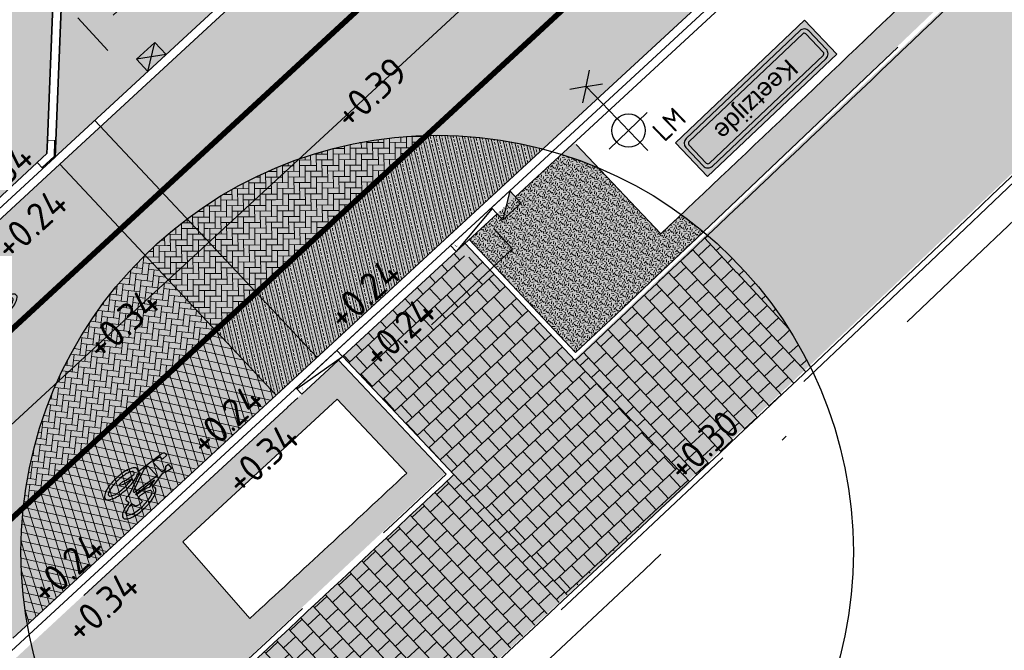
# Model space of a CAD drawing. Header units: metres. Extents: x 132493 to 134960, y 502695 to 503907.
# Tile 21 of 144: x 132711 to 132729, y 502838 to 502849. Entities that reach past the tile are written whole.
import ezdxf
from ezdxf.enums import TextEntityAlignment as Align

# ---------------------------------------------------------------- set-up
doc = ezdxf.new("R2010")
doc.units = ezdxf.units.M
for name, pattern in [('RI-HWA_KOLKAANSLUITING', [4.3, 2.5, -1.8]), ('VH-OPSLUITBAND_100X200', [16, 8, -2, 4, -2]), ('VH-TROTTOIRBAND-SO', [15, 5, -2, 2, -2, 2, -2]), ('VH-TROTTOIRBAND_130-150', [15, 5, -2, 2, -2, 2, -2]), ('VW-1-1_STREEP', [2, 1, -1]), ('XX-PROJECTGRENS', [18, 12, -3, 0, -3])]:
    doc.linetypes.add(name, pattern=pattern)
doc.layers.get('Defpoints').update_dxf_attribs({"color": 3})
for name, color, linetype, lineweight, plot in [('ARC-hoev-bss-kf-ev-zwart-nieuw', 18, 'Continuous', 18, False), ('ARC-hoev-btt-300x300x45-grijs-nieuw', 8, 'Continuous', 18, False), ('ARC-hoev-btt-300x300x80-grijs-nieuw', 40, 'Continuous', 18, False), ('ARC-hoev-fietsstrook-plateau-drempel-afalt rood', 241, 'Continuous', 18, False), ('ARC-hoev-gras zaaien', 73, 'Continuous', 35, False), ('ARC-hoev-nieuw-asfalt-streetprint', 215, 'Continuous', 35, False), ('ARC-hoev-overlagen asfalt rijbaan', 13, 'Continuous', 18, False), ('ARC-hoev-overlagen rood asfalt fiets', 10, 'Continuous', 35, False)]:
    doc.layers.add(name, color=color, linetype=linetype, lineweight=lineweight, plot=plot)
for name, color, linetype, lineweight in [('B02-WE-IE-MEUBILAIR_WEGMEUBILAIR-S', 11, 'Continuous', 25), ('N-WE-BC-WAPENING-GD', 180, 'Continuous', 25), ('N-WE-GR-GRAS-A-200', 81, 'Continuous', 18), ('N-WE-KG-GRENS_WERKGRENS-G', 5, 'XX-PROJECTGRENS', 35), ('N-WE-RI-HWA_KOLKAANSLUITING_PVC_125-G', 160, 'RI-HWA_KOLKAANSLUITING', 25), ('N-WE-RI-KOLK-S', 150, 'Continuous', 25), ('N-WE-VH-GOOT_TEGEL-G', 170, 'Continuous', 35), ('N-WE-VH-KANTOPSLUITING_ELEMENT_VERLOOPBAND-S', 40, 'Continuous', 25), ('N-WE-VH-KANTOPSLUITING_OPSLUITBAND_100X200-G', 150, 'VH-OPSLUITBAND_100X200', 35), ('N-WE-VH-KANTOPSLUITING_TROTTOIRBAND-G', 151, 'VH-TROTTOIRBAND-SO', 35), ('N-WE-VH-KANTOPSLUITING_TROTTOIRBAND_130 150-G', 210, 'VH-TROTTOIRBAND_130-150', 35), ('N-WE-VH-KANTOPSLUITING_TROTTOIRBAND_130 150_250_HOEKSTUK-S', 210, 'Continuous', 25), ('N-WE-VH-KANTOPSLUITING_VOORKANTBAND-G', 7, 'Continuous', 35), ('N-WE-VH-KANTVERHARDING-G', 2, 'Continuous', 18), ('N-WE-VH-VERHARDING_ASFALT-A', 23, 'Continuous', 18), ('N-WE-VH-VERHARDING_ASFALT_TRAPSGEWIJSFREZEN-G', 212, 'VH-TRAPSGEWIJSFREZEN', 18), ('N-WE-VH-VERHARDING_TEGEL-A-200-dik 45', 251, 'Continuous', 18), ('N-WE-VW-MARKERING_LANGS_STREEP_11_010-G', 7, 'VW-1-1_STREEP', 13), ('N-WE-VW-MARKERING_SYMBOOL-S', 7, 'Continuous', 25), ('N01-WE-VH-VERHARDING_ASFALT-A', 22, 'Continuous', 18), ('N01-WE-VH-VERHARDING_TEGEL_HALFST-A', 165, 'Continuous', 18), ('N02-WE-VH-VERHARDING_ASFALT-A', 252, 'Continuous', 18), ('N03-WE-VH-VERHARDING_ASFALT-A', 12, 'Continuous', 18), ('X-XX-AL-AANPIJLING_OPMERKING-T18', 1, 'Continuous', 18), ('X-XX-AL-DETAIL1-M', 7, 'Continuous', 18), ('X-XX-AL-DETAIL1-T25', 7, 'Continuous', 25), ('X-XX-AL-T25', 7, 'Continuous', 25)]:
    doc.layers.add(name, color=color, linetype=linetype, lineweight=lineweight)
doc.styles.add('ARIAL', font='arial.ttf')
doc.styles.add('NLCS-ISO', font='NLCS-ISO.ttf')
doc.styles.add('NLCS-ISO-M200-T18', font='NLCS-ISO.ttf', dxfattribs={"height": 0.36})
doc.styles.add('NLCS-ISO-M200-T25', font='NLCS-ISO.ttf', dxfattribs={"height": 0.5})
doc.linetypes.add('VH-TRAPSGEWIJSFREZEN', pattern='A,20,-6.25,[182,NLCS.SHX,S=20,R=0,X=0,Y=0],-6.25', length=32.5)
doc.dimstyles.new('NLCS-M200-T25-PIJL_L2_H1', dxfattribs={"dimscale": 0.2, "dimtxt": 2.5, "dimasz": 2.5, "dimexe": 2, "dimexo": 2, "dimgap": 0.7, "dimtad": 1, "dimzin": 0, "dimdsep": 46, "dimtxsty": 'NLCS-ISO-M200-T25', "dimcen": 0, "dimdle": 2, "dimclrd": 256, "dimclre": 256, "dimclrt": 256, "dimadec": 1, "dimazin": 0, "dimtfac": 1, "dimtdec": 3, "dimtofl": 0, "dimtmove": 0, "dimatfit": 3, "dimfxl": 2, "dimfxlon": 1, "dimtfillclr": 256, "dimtolj": 1, "dimtzin": 0, "dimlwd": -1, "dimlwe": -1, "dimarcsym": 0})

# ---------------------------------------------------------------- blocks, each defined once
blk = doc.blocks.new('B-SIE-WEG_LICHTMAST_1UITHOUDER-SO')
for p, q in [((0, -2.42), (0, 2.33)), ((-5.5, 0), (-6.339, 1.244)), ((-5.5, 0), (-4.661, 1.244)), ((-5.5, 0), (-6.339, -1.244)), ((-1.5, 0), (-5.5, 0)), ((-5.5, 0), (-4.661, -1.244)), ((0, 0), (-1.495, 0)), ((0, 0), (2.515, 0))]:
    blk.add_line(p, q)
blk.add_circle((0, 0), 1.5)
at = {"style": 'NLCS-ISO'}
blk.add_attdef('TYPE', text='', height=1.8, dxfattribs=at).set_placement((0, 2.33), align=Align.BOTTOM_CENTER)
blk = doc.blocks.new('N-SRI-KOLK_STRAAT_450X300-SO')
h = blk.add_hatch(color=256)
h.dxf.hatch_style = 1
h.paths.add_polyline_path([(0, 0.75), (-1.125, 1.5), (-1.125, 0)])
h.paths.add_polyline_path([(1.125, 0), (1.125, 1.5), (0, 0.75)])
for p, q in [((-1.125, 0), (1.125, 1.5)), ((1.125, 0), (-1.125, 1.5))]:
    blk.add_line(p, q)
at = {"flags": 128}
blk.add_lwpolyline([(-1.125, 0), (1.125, 0), (1.125, 1.5), (-1.125, 1.5)], close=True, dxfattribs=at)
blk = doc.blocks.new('*D391')
at = {"layer": 'Defpoints', "color": 0, "transparency": 16777216}
for p in [(132716.808, 502852.672), (132717.487, 502851.938), (132711.837, 502849.212)]:
    blk.add_point(p, dxfattribs=at)
at = {"layer": 'X-XX-AL-DETAIL1-M', "transparency": 16777216}
for p, q in [((132717.08, 502852.378), (132716.536, 502852.965)), ((132712.771, 502848.939), (132716.441, 502852.332)), ((132712.133, 502848.893), (132712.676, 502848.306))]:
    blk.add_line(p, q, dxfattribs=at)
for points in [[(132716.384, 502852.393), (132716.497, 502852.271), (132716.808, 502852.672)], [(132712.715, 502849), (132712.828, 502848.877), (132712.404, 502848.599)]]:
    blk.add_solid(points, dxfattribs=at)
at = {"layer": 'X-XX-AL-DETAIL1-M', "transparency": 16777216, "insert": (132714.341, 502850.922), "char_height": 0.5, "attachment_point": 5, "rotation": 42.7627, "style": 'NLCS-ISO-M200-T25'}
blk.add_mtext('\\A1;6.00', dxfattribs=at)
blk = doc.blocks.new('N-SRI-KOLK_TROTTOIR-SO')
blk.add_hatch(color=256).paths.add_polyline_path([(1.125, 1.5), (-1.125, 1.5), (-1.125, 0)])
blk.add_line((-1.125, 0), (1.125, 1.5))
at = {"flags": 128}
blk.add_lwpolyline([(-1.125, 0), (1.125, 0), (1.125, 1.5), (-1.125, 1.5)], close=True, dxfattribs=at)
blk = doc.blocks.new('SVH-TROTTOIRBAND HOEKSTUK_130 150X250_L300_H135UITW_VB-MM')
at = {"linetype": 'Continuous', "lineweight": 0}
blk.add_lwpolyline([(238, 150), (0, 150), (0, 0), (300, 0), (512, 212), (406, 318)], close=True, dxfattribs=at)
blk.add_lwpolyline([(0, 20), (292, 20), (498, 226)], dxfattribs=at)
blk = doc.blocks.new('n01')
at = {"true_color": 0x0000fe}
h = blk.add_hatch(color=5, dxfattribs=at)
edge = h.paths.add_edge_path(flags=16)
edge.add_line((5.595, 2.427), (-5.595, 2.427))
edge.add_arc((-5.595, 2.126), 0.301, 90.0006, 90.00697)
edge.add_arc((-5.595, 1.964), 0.463, 90.00637, 180.00637)
edge.add_arc((-5.756, 1.964), 0.301, 179.99571, 180.00652, ccw=False)
edge.add_line((-6.057, 1.964), (-6.058, 0.161))
edge.add_arc((-5.595, 0.161), 0.463, 180.00194, 270.00637)
edge.add_arc((-5.595, 0), 0.301, 270.0005, 270.00687, ccw=False)
edge.add_line((-5.595, -0.301), (5.595, -0.301))
edge.add_arc((5.595, 0), 0.301, 270.0006, 270.00697)
edge.add_arc((5.595, 0.161), 0.463, 270.00637, 360.00194)
edge.add_line((6.058, 0.161), (6.058, 1.964))
edge.add_arc((5.595, 1.964), 0.463, 0.00194, 90.00376)
h.paths.add_polyline_path([(-6.359, -0.603), (6.359, -0.603), (6.359, 2.728), (-6.359, 2.728)])
h = blk.add_hatch(color=255)
h.dxf.hatch_style = 1
h.paths.add_polyline_path([(5.595, 2.427), (-5.595, 2.427, 0.414246), (-6.057, 1.964, -0.000047), (-6.057, 1.964), (-6.058, 0.161, 0.414269), (-5.595, -0.301, -0.000028), (-5.595, -0.301), (5.595, -0.301, 0.414191), (6.058, 0.161), (6.058, 1.964, 0.414236)])
h.paths.add_polyline_path([(5.595, 2.126), (-5.595, 2.126, 0.414191), (-5.756, 1.964), (-5.756, 0.161, 0.414236), (-5.595, 0), (5.595, 0, 0.414191), (5.756, 0.161), (5.756, 1.964, 0.414236)], flags=16)
h.paths.add_polyline_path([(-5.598, 0.187), (5.598, 0.187), (5.598, 1.939), (-5.598, 1.939)], flags=8)
blk.add_hatch(color=5, dxfattribs=at).paths.add_polyline_path([(-5.595, 2.126, 0.414246), (-5.756, 1.964, -0.000047), (-5.756, 1.964), (-5.756, 0.161, 0.414269), (-5.595, 0, -0.000028), (-5.595, 0), (5.595, 0, 0.414246), (5.756, 0.161, -0.000047), (5.756, 0.161), (5.756, 1.964, 0.414269), (5.595, 2.126, -0.000028), (5.595, 2.126)])
at = {"color": 5, "true_color": 0x0000fe, "flags": 128}
blk.add_lwpolyline([(-6.359, -0.603), (6.359, -0.603), (6.359, 2.728), (-6.359, 2.728)], close=True, dxfattribs=at)
at = {"color": 5, "true_color": 0x0000fe}
for points in [[(5.595, 2.427), (-5.595, 2.427, 0.000028), (-5.595, 2.427, 0.414214), (-6.057, 1.964, -0.000047), (-6.057, 1.964), (-6.058, 0.161, 0.414236), (-5.595, -0.301, -0.000028), (-5.595, -0.301), (5.595, -0.301, 0.000028), (5.595, -0.301, 0.414191), (6.058, 0.161), (6.058, 1.964, 0.414223)], [(5.595, 2.126), (-5.595, 2.126, 0.414214), (-5.756, 1.964), (-5.756, 0.161, 0.414214), (-5.595, 0), (5.595, 0, 0.414214), (5.756, 0.161), (5.756, 1.964, 0.414214)]]:
    blk.add_lwpolyline(points, format="xyb", close=True, dxfattribs=at)
at = {"layer": 'X-XX-AL-T25', "insert": (-3.629, 1.78), "char_height": 1.2875, "attachment_point": 1, "rotation": 0.00045, "style": 'ARIAL'}
blk.add_mtext_dynamic_manual_height_columns('Keetzijde', width=19.63658, gutter_width=6.437, heights=[0], dxfattribs=at)
blk = doc.blocks.new('SVH-KANTOPSLUITING_VERLOOP_120X250_130 150X250_LINKS')
for p, q in [((0, -0.15), (0, 0)), ((1, 0), (0, 0)), ((1, -0.15), (1, 0)), ((1, -0.02), (0, -0.15)), ((1, -0.15), (0, -0.15))]:
    blk.add_line(p, q)
at = {"layer": 'X-XX-AL-AANPIJLING_OPMERKING-T18', "insert": (0.052, -0.041), "char_height": 0.0516, "attachment_point": 1, "style": 'NLCS-ISO-M200-T18'}
blk.add_mtext_dynamic_manual_height_columns('L', width=0.0689, gutter_width=0.258, heights=[0], dxfattribs=at)
blk = doc.blocks.new('SVH-KANTOPSLUITING_VERLOOP_100X200_180 200X250_RECHTS')
for p, q in [((-1, 0), (0, 0)), ((-1, -0.15), (-1, 0)), ((0, -0.15), (0, 0)), ((-1, -0.02), (0, -0.15)), ((-1, -0.15), (0, -0.15))]:
    blk.add_line(p, q)
at = {"layer": 'X-XX-AL-AANPIJLING_OPMERKING-T18', "insert": (-0.939, -0.058), "char_height": 0.0516, "attachment_point": 1, "style": 'NLCS-ISO-M200-T18'}
blk.add_mtext_dynamic_manual_height_columns('r', width=0.0689, gutter_width=0.258, heights=[0], dxfattribs=at)
blk = doc.blocks.new('N-SVW-MARKERING_SYMBOOL_FIETS_1.35')
h = blk.add_hatch(color=256)
h.paths.add_polyline_path([(-0.045, 1.35), (-0.07, 1.35), (-0.07, 1.35), (-0.095, 1.35, 0.236068), (-0.119, 1.325), (-0.132, 1.288), (-0.183, 0.766, 0.006813), (-0.189, 0.773, 0.22312), (-0.231, 0.793, 0.22312), (-0.273, 0.773, 0.090648), (-0.327, 0.677, 0.047451), (-0.356, 0.559, 0.035374), (-0.367, 0.396, 0.035374), (-0.356, 0.234, 0.047451), (-0.327, 0.116, 0.090648), (-0.273, 0.02, 0.22312), (-0.231, 0, 0.22312), (-0.189, 0.02, 0.090648), (-0.134, 0.116, 0.047451), (-0.106, 0.234, 0.035374), (-0.095, 0.396, 0.035374), (-0.106, 0.559, 0.047451), (-0.134, 0.677, 0.038864), (-0.153, 0.72), (-0.148, 0.783), (0.017, 0.355), (0.017, 0.297, 0.544665), (0.054, 0.26), (0.11, 0.272, 0.008345), (0.115, 0.234, 0.047451), (0.144, 0.116, 0.090648), (0.198, 0.02, 0.22312), (0.24, 0, 0.22312), (0.282, 0.02, 0.090648), (0.336, 0.116, 0.047451), (0.365, 0.234, 0.035374), (0.376, 0.396, 0.035374), (0.365, 0.559, 0.047451), (0.336, 0.677, 0.090648), (0.282, 0.773, 0.22312), (0.24, 0.793, 0.22312), (0.198, 0.773, 0.006813), (0.192, 0.766), (0.141, 1.04), (0.153, 1.139), (0.166, 1.127), (0.19, 1.239, 0.548946), (0.178, 1.251), (0.091, 1.251), (0.091, 1.201), (0.123, 1.17), (0.116, 1.078), (-0.122, 1.078), (-0.11, 1.214, -0.281777), (-0.07, 1.239), (-0.045, 1.239)])
h.paths.add_polyline_path([(0.104, 0.966), (0.042, 0.458), (0.017, 0.458), (-0.14, 0.868), (-0.132, 0.966)], flags=16)
h.paths.add_polyline_path([(0.128, 0.879), (0.161, 0.717, 0.035986), (0.144, 0.677, 0.047451), (0.115, 0.559, 0.021905), (0.105, 0.458), (0.079, 0.458)], flags=16)
h.paths.add_polyline_path([(-0.205, 0.692, -0.01664), (-0.196, 0.677), (-0.218, 0.508), (-0.243, 0.446), (-0.243, 0.372, 0.720759), (-0.231, 0.359, 0.162278), (-0.218, 0.372), (-0.194, 0.421), (-0.169, 0.545), (-0.164, 0.596, -0.030907), (-0.151, 0.524, -0.028874), (-0.144, 0.396, -0.028874), (-0.151, 0.269, -0.039407), (-0.169, 0.177, -0.080527), (-0.205, 0.1, -0.24906), (-0.231, 0.087, -0.24906), (-0.256, 0.1, -0.080527), (-0.292, 0.177, -0.039407), (-0.31, 0.269, -0.028874), (-0.317, 0.396, -0.028874), (-0.31, 0.524, -0.039407), (-0.292, 0.615, -0.080527), (-0.256, 0.692, -0.24906), (-0.231, 0.706, -0.24906)], flags=16)
h.paths.add_polyline_path([(0.24, 0.706, -0.24906), (0.265, 0.692, -0.080527), (0.301, 0.615, -0.039407), (0.319, 0.524, -0.028874), (0.327, 0.396, -0.028874), (0.319, 0.269, -0.039407), (0.301, 0.177, -0.080527), (0.265, 0.1, -0.24906), (0.24, 0.087, -0.24906), (0.214, 0.1, -0.080527), (0.179, 0.177, -0.039407), (0.161, 0.269, -0.003097), (0.159, 0.283), (0.24, 0.31), (0.265, 0.359), (0.265, 0.433, 0.414214), (0.24, 0.458), (0.155, 0.458, -0.014843), (0.161, 0.524, -0.039407), (0.179, 0.615, -0.080527), (0.214, 0.692, -0.24906)], flags=16)
at = {"flags": 128}
for points in [[(-0.183, 0.766), (-0.132, 1.288), (-0.119, 1.325, -0.414214), (-0.07, 1.35), (-0.045, 1.35), (-0.045, 1.239), (-0.07, 1.239, 0.281777), (-0.11, 1.214), (-0.122, 1.078), (0.116, 1.078), (0.123, 1.17), (0.091, 1.201), (0.091, 1.251), (0.178, 1.251, -0.548946), (0.19, 1.239), (0.166, 1.127), (0.153, 1.139), (0.141, 1.04), (0.192, 0.766)], [(-0.189, 0.773, 0.22312), (-0.231, 0.793, 0.22312), (-0.273, 0.773, 0.090648), (-0.327, 0.677, 0.047451), (-0.356, 0.559, 0.035374), (-0.367, 0.396, 0.035374), (-0.356, 0.234, 0.047451), (-0.327, 0.116, 0.090648), (-0.273, 0.02, 0.22312), (-0.231, 0, 0.22312), (-0.189, 0.02, 0.090648), (-0.134, 0.116, 0.047451), (-0.106, 0.234, 0.035374), (-0.095, 0.396, 0.035374), (-0.106, 0.559, 0.047451), (-0.134, 0.677, 0.038864), (-0.153, 0.72), (-0.148, 0.783), (0.017, 0.355), (0.017, 0.297, 0.544665), (0.054, 0.26), (0.11, 0.272, 0.008345), (0.115, 0.234, 0.047451), (0.144, 0.116, 0.090648), (0.198, 0.02, 0.22312), (0.24, 0, 0.22312), (0.282, 0.02, 0.090648), (0.336, 0.116, 0.047451), (0.365, 0.234, 0.035374), (0.376, 0.396, 0.035374), (0.365, 0.559, 0.047451), (0.336, 0.677, 0.090648), (0.282, 0.773, 0.22312), (0.24, 0.793, 0.22312), (0.198, 0.773)]]:
    blk.add_lwpolyline(points, format="xyb", dxfattribs=at)
blk.add_lwpolyline([(-0.14, 0.868), (0.017, 0.458), (0.042, 0.458), (0.104, 0.966), (-0.132, 0.966)], close=True, dxfattribs=at)
for points in [[(0.161, 0.717, 0.035986), (0.144, 0.677, 0.047451), (0.115, 0.559, 0.021905), (0.105, 0.458), (0.079, 0.458), (0.128, 0.879)], [(-0.164, 0.596), (-0.169, 0.545), (-0.194, 0.421), (-0.218, 0.372, -0.162278), (-0.231, 0.359, -0.720759), (-0.243, 0.372), (-0.243, 0.446), (-0.218, 0.508), (-0.196, 0.677, 0.01664), (-0.205, 0.692, 0.24906), (-0.231, 0.706, 0.24906), (-0.256, 0.692, 0.080527), (-0.292, 0.615, 0.039407), (-0.31, 0.524, 0.028874), (-0.317, 0.396, 0.028874), (-0.31, 0.269, 0.039407), (-0.292, 0.177, 0.080527), (-0.256, 0.1, 0.24906), (-0.231, 0.087, 0.24906), (-0.205, 0.1, 0.080527), (-0.169, 0.177, 0.039407), (-0.151, 0.269, 0.028874), (-0.144, 0.396, 0.028874), (-0.151, 0.524, 0.030907)], [(0.327, 0.396, 0.028874), (0.319, 0.524, 0.039407), (0.301, 0.615, 0.080527), (0.265, 0.692, 0.24906), (0.24, 0.706, 0.24906), (0.214, 0.692, 0.080527), (0.179, 0.615, 0.039407), (0.161, 0.524, 0.014843), (0.155, 0.458), (0.24, 0.458, -0.414214), (0.265, 0.433), (0.265, 0.359), (0.24, 0.31), (0.159, 0.283, 0.003097), (0.161, 0.269, 0.039407), (0.179, 0.177, 0.080527), (0.214, 0.1, 0.24906), (0.24, 0.087, 0.24906), (0.265, 0.1, 0.080527), (0.301, 0.177, 0.039407), (0.319, 0.269, 0.028874)]]:
    blk.add_lwpolyline(points, format="xyb", close=True, dxfattribs=at)
for centre, start, end in [((-0.425, 0.577), 38.1274, 39.6888), ((0.434, 0.577), 140.3112, 141.8726)]:
    blk.add_arc(centre, 0.307, start, end)

msp = doc.modelspace()

# ---------------------------------------------------------------- hatches: boundary and pattern name
at = {"layer": 'ARC-hoev-bss-kf-ev-zwart-nieuw', "transparency": 33554636}
h = msp.add_hatch(color=256, dxfattribs=at)
h.dxf.hatch_style = 1
edge = h.paths.add_edge_path()
edge.add_line((132711.837, 502849.212), (132725.064, 502861.419))
edge.add_arc((132679.104, 502910.17), 67, 313.31245, 324.29859)
edge.add_line((132733.513, 502871.072), (132740.532, 502882.423))
edge.add_line((132740.532, 502882.423), (132757.733, 502911.52))
edge.add_line((132757.733, 502911.52), (132760.472, 502912.224))
edge.add_line((132760.472, 502912.224), (132744.189, 502884.677))
edge.add_line((132744.189, 502884.677), (132736.07, 502871.235))
edge.add_arc((132676.005, 502912.819), 73.055, 313.65602, 325.3045, ccw=False)
edge.add_line((132726.436, 502859.964), (132711.723, 502846.385))
edge.add_line((132711.723, 502846.385), (132711.837, 502849.212))
at = {"layer": 'ARC-hoev-btt-300x300x45-grijs-nieuw', "transparency": 33554687}
h = msp.add_hatch(color=256, dxfattribs=at)
h.dxf.hatch_style = 1
edge = h.paths.add_edge_path()
edge.add_line((132704.902, 502842.747), (132706.124, 502841.424))
edge.add_line((132706.124, 502841.424), (132706.492, 502841.762))
edge.add_line((132706.492, 502841.762), (132711.576, 502846.454))
edge.add_line((132711.576, 502846.454), (132711.69, 502849.28))
edge.add_line((132711.69, 502849.28), (132724.432, 502861.035))
edge.add_arc((132679.104, 502910.17), 66.85, 312.69166, 329.41124)
edge.add_line((132736.651, 502876.152), (132759.056, 502914.053))
edge.add_line((132759.056, 502914.053), (132758.274, 502914.499))
edge.add_line((132758.274, 502914.499), (132735.877, 502876.61))
edge.add_arc((132679.104, 502910.17), 65.95, 312.69166, 329.41124, ccw=False)
edge.add_line((132723.822, 502861.696), (132709.87, 502848.825))
edge.add_line((132709.87, 502848.825), (132709.807, 502847.271))
edge.add_line((132709.807, 502847.271), (132704.902, 502842.747))
h = msp.add_hatch(color=256, dxfattribs=at)
h.dxf.hatch_style = 1
h.paths.add_polyline_path([(132721.077, 502842.746), (132732.832, 502853.904), (132734.459, 502851.306), (132723.115, 502840.544)])
h = msp.add_hatch(color=256, dxfattribs=at)
h.dxf.hatch_style = 1
h.paths.add_polyline_path([(132712.409, 502834.622), (132718.909, 502840.673), (132720.951, 502838.507), (132714.449, 502832.421)])
at = {"layer": 'ARC-hoev-btt-300x300x80-grijs-nieuw', "transparency": 33554585}
h = msp.add_hatch(color=256, dxfattribs=at)
h.dxf.hatch_style = 1
h.paths.add_polyline_path([(132719.11, 502844.833), (132723.159, 502840.517), (132720.951, 502838.507), (132716.905, 502842.799)])
at = {"layer": 'ARC-hoev-fietsstrook-plateau-drempel-afalt rood', "transparency": 33554661}
h = msp.add_hatch(color=256, dxfattribs=at)
h.dxf.hatch_style = 1
h.paths.add_polyline_path([(132707.098, 502841.915), (132708.183, 502840.739), (132712.901, 502845.091), (132711.806, 502846.258)])
h = msp.add_hatch(color=256, dxfattribs=at)
h.dxf.hatch_style = 1
h.paths.add_polyline_path([(132709.879, 502838.902), (132710.964, 502837.726), (132715.708, 502842.103), (132714.613, 502843.269)])
at = {"layer": 'ARC-hoev-gras zaaien', "transparency": 33554623}
h = msp.add_hatch(color=256, dxfattribs=at)
h.dxf.hatch_style = 1
h.paths.add_polyline_path([(132721.099, 502842.869), (132723.405, 502845.043), (132732.705, 502853.92), (132732.434, 502854.353), (132723.005, 502845.353), (132722.636, 502845.005), (132721.506, 502846.195), (132721.077, 502846.648), (132719.184, 502844.901)])
h = msp.add_hatch(color=256, dxfattribs=at)
h.dxf.hatch_style = 1
edge = h.paths.add_edge_path()
edge.add_line((132715.233, 502838.083), (132714.025, 502839.462))
edge.add_line((132714.025, 502839.462), (132716.808, 502842.029))
edge.add_line((132716.808, 502842.029), (132718.06, 502840.698))
edge.add_arc((132408.126, 503172.859), 454.301, 312.53178, 313.0175, ccw=False)
h.paths.add_polyline_path([(132712.415, 502834.763), (132718.752, 502840.694), (132716.832, 502842.731), (132716.464, 502842.394), (132713.688, 502839.847), (132710.469, 502836.861)])
at = {"layer": 'ARC-hoev-nieuw-asfalt-streetprint', "transparency": 33554534}
h = msp.add_hatch(color=256, dxfattribs=at)
h.dxf.hatch_style = 1
h.paths.add_polyline_path([(132708.183, 502840.739), (132709.879, 502838.902), (132714.613, 502843.269), (132712.901, 502845.091)])
at = {"layer": 'ARC-hoev-overlagen asfalt rijbaan', "transparency": 33554636}
h = msp.add_hatch(color=256, dxfattribs=at)
h.dxf.hatch_style = 1
edge = h.paths.add_edge_path()
edge.add_line((132712.901, 502845.091), (132729.033, 502859.973))
edge.add_arc((132681.305, 502908.221), 67.867, 314.68952, 329.93145)
edge.add_line((132740.038, 502874.218), (132763.366, 502913.572))
edge.add_line((132763.366, 502913.572), (132765.342, 502916.835))
edge.add_line((132765.342, 502916.835), (132767.35, 502915.342))
edge.add_line((132767.35, 502915.342), (132765.477, 502912.339))
edge.add_line((132765.477, 502912.339), (132742.196, 502872.955))
edge.add_arc((132683.641, 502906.415), 67.441, 314.32042, 330.25542, ccw=False)
edge.add_line((132730.76, 502858.165), (132714.602, 502843.259))
edge.add_line((132714.602, 502843.259), (132712.901, 502845.091))
at = {"layer": 'ARC-hoev-overlagen rood asfalt fiets', "transparency": 33554534}
h = msp.add_hatch(color=256, dxfattribs=at)
h.dxf.hatch_style = 1
edge = h.paths.add_edge_path()
edge.add_line((132711.806, 502846.258), (132725.991, 502859.344))
edge.add_line((132725.991, 502859.344), (132728.475, 502861.753))
edge.add_arc((132679.104, 502910.17), 69.15, 315.55899, 329.41124)
edge.add_line((132738.631, 502874.982), (132746.083, 502887.588))
edge.add_line((132746.083, 502887.588), (132761.356, 502913.424))
edge.add_line((132761.356, 502913.424), (132762.4, 502915.191))
edge.add_line((132762.4, 502915.191), (132764.057, 502917.79))
edge.add_line((132764.057, 502917.79), (132765.342, 502916.835))
edge.add_line((132765.342, 502916.835), (132763.119, 502913.253))
edge.add_line((132763.119, 502913.253), (132747.469, 502886.789))
edge.add_line((132747.469, 502886.789), (132740.038, 502874.218))
edge.add_arc((132681.305, 502908.221), 67.867, 314.68952, 329.93145, ccw=False)
edge.add_line((132729.033, 502859.973), (132712.875, 502845.067))
edge.add_line((132712.875, 502845.067), (132711.806, 502846.258))
h = msp.add_hatch(color=256, dxfattribs=at)
h.dxf.hatch_style = 1
edge = h.paths.add_edge_path()
edge.add_line((132714.613, 502843.269), (132730.76, 502858.165))
edge.add_arc((132681.305, 502908.221), 70.367, 314.65371, 322.04744)
edge.add_line((132736.79, 502864.945), (132737.229, 502864.646))
edge.add_line((132737.229, 502864.646), (132737.68, 502865.306))
edge.add_line((132737.68, 502865.306), (132737.279, 502865.58))
edge.add_arc((132668.248, 502917.321), 86.27, 323.14729, 331.05878)
edge.add_line((132743.744, 502875.574), (132755.287, 502895.1))
edge.add_line((132755.287, 502895.1), (132758.937, 502901.275))
edge.add_line((132758.937, 502901.275), (132765.407, 502912.22))
edge.add_arc((132803.429, 502890.719), 43.68, 145.6872, 150.5113, ccw=False)
edge.add_line((132767.35, 502915.342), (132768.635, 502914.386))
edge.add_arc((132808.823, 502887.363), 48.429, 146.082, 150.2331)
edge.add_line((132766.784, 502911.406), (132760.002, 502899.932))
edge.add_line((132760.002, 502899.932), (132744.859, 502874.266))
edge.add_arc((132670.566, 502916.38), 85.399, 321.81154, 330.4527, ccw=False)
edge.add_arc((132679.104, 502910.17), 74.85, 315.95101, 321.50685, ccw=False)
edge.add_line((132732.902, 502858.129), (132729.856, 502855.154))
edge.add_line((132729.856, 502855.154), (132715.708, 502842.102))
edge.add_line((132715.708, 502842.102), (132714.613, 502843.269))
at = {"layer": 'N-WE-GR-GRAS-A-200', "transparency": 33554559}
h = msp.add_hatch(dxfattribs=at)
h.set_pattern_fill('AGR-GRAS_02', color=256, scale=0.02, angle=41.1881, pattern_type=2)
h.set_pattern_definition([(19.88062736, (198218.91919, -11122.19797), (0.12006831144, 0.25609295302), [0.05, -0.15]), (19.88062736, (198218.98183, -11122.04771), (0.12006831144, 0.25609295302), [0.05, -0.15]), (109.88062736, (198218.9142, -11122.12534), (-0.25609295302, 0.12006831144), [0.05, -0.15]), (109.88062736, (198218.96562, -11122.0323), (-0.25609295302, 0.12006831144), [0.05, -0.15]), (64.88062736, (198218.9092, -11122.05271), (-0.068012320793, 0.188080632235), [0.05, -0.2328427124]), (154.88062736, (198219.02263, -11122.16056), (-0.188080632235, -0.068012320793), [0.05, -0.2328427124]), (46.44567856, (198218.945805, -11122.12454), (0.188080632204, 0.068012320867), [0.05, -0.3972135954]), (46.44567856, (198218.996435, -11121.99989), (0.188080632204, 0.068012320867), [0.05, -0.3972135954]), (83.31557618, (198219.050845, -11122.15036), (-0.068012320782, 0.188080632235), [0.05, -0.3972135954]), (83.31557618, (198218.9356, -11122.09633), (-0.068012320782, 0.188080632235), [0.05, -0.3972135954]), (83.31557618, (198219.01843, -11122.11954), (-0.068012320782, 0.188080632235), [0.05, -0.3972135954]), (136.44567856, (198218.88178, -11122.09452), (-0.068012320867, 0.188080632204), [0.05, -0.3972135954]), (173.31557618, (198218.9466, -11122.15615), (-0.188080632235, -0.068012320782), [0.05, -0.3972135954])])
edge = h.paths.add_edge_path()
edge.add_line((132721.099, 502842.869), (132723.405, 502845.043))
edge.add_arc((132718.607, 502839.279), 7.5, 50.2286, 54.0941)
edge.add_line((132723.005, 502845.353), (132722.636, 502845.005))
edge.add_line((132722.636, 502845.005), (132721.506, 502846.195))
edge.add_arc((132718.074, 502837.82), 9.052, 67.7156, 72.1545)
edge.add_line((132720.848, 502846.436), (132719.184, 502844.901))
edge.add_line((132719.184, 502844.901), (132721.099, 502842.869))
h = msp.add_hatch(dxfattribs=at)
h.set_pattern_fill('AGR-GRAS_02', color=256, scale=0.02, angle=41.1881, pattern_type=2)
h.set_pattern_definition([(19.88062736, (198210.72677, -11128.2725), (0.12006831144, 0.25609295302), [0.05, -0.15]), (19.88062736, (198210.7894, -11128.12224), (0.12006831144, 0.25609295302), [0.05, -0.15]), (109.88062736, (198210.72177, -11128.19987), (-0.25609295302, 0.12006831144), [0.05, -0.15]), (109.88062736, (198210.7732, -11128.10683), (-0.25609295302, 0.12006831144), [0.05, -0.15]), (64.88062736, (198210.71677, -11128.12724), (-0.068012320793, 0.188080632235), [0.05, -0.2328427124]), (154.88062736, (198210.83021, -11128.23509), (-0.188080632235, -0.068012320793), [0.05, -0.2328427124]), (46.44567856, (198210.75338, -11128.19907), (0.188080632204, 0.068012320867), [0.05, -0.3972135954]), (46.44567856, (198210.80401, -11128.07442), (0.188080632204, 0.068012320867), [0.05, -0.3972135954]), (83.31557618, (198210.85842, -11128.22489), (-0.068012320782, 0.188080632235), [0.05, -0.3972135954]), (83.31557618, (198210.74318, -11128.17086), (-0.068012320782, 0.188080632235), [0.05, -0.3972135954]), (83.31557618, (198210.82601, -11128.19407), (-0.068012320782, 0.188080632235), [0.05, -0.3972135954]), (136.44567856, (198210.68936, -11128.16905), (-0.068012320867, 0.188080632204), [0.05, -0.3972135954]), (173.31557618, (198210.75418, -11128.23068), (-0.188080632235, -0.068012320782), [0.05, -0.3972135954])])
edge = h.paths.add_edge_path()
edge.add_line((132715.233, 502838.083), (132714.025, 502839.462))
edge.add_line((132714.025, 502839.462), (132716.808, 502842.029))
edge.add_line((132716.808, 502842.029), (132718.06, 502840.698))
edge.add_arc((132408.126, 503172.859), 454.301, 312.53178, 313.0175, ccw=False)
edge = h.paths.add_edge_path()
edge.add_line((132712.536, 502834.875), (132718.752, 502840.694))
edge.add_line((132718.752, 502840.694), (132716.832, 502842.731))
edge.add_line((132716.832, 502842.731), (132716.464, 502842.394))
edge.add_line((132716.464, 502842.394), (132713.706, 502839.827))
edge.add_line((132713.706, 502839.827), (132711.292, 502837.621))
edge.add_arc((132718.607, 502839.279), 7.5, 192.7693, 215.9556)
at = {"layer": 'N-WE-VH-VERHARDING_ASFALT-A', "transparency": 33554559}
h = msp.add_hatch(dxfattribs=at)
h.set_pattern_fill('AVH-ASFALT_LAAG1-D', color=11, scale=5, angle=27, pattern_type=2)
h.set_pattern_definition([(107.427879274, (6.61694, 6.10416), (-0.143114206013, -0.0449257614), []), (167.427879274, (6.61694, 6.10416), (-0.03265025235, -0.14640341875), [])])
edge = h.paths.add_edge_path()
edge.add_line((132711.149, 502840.074), (132714.613, 502843.269))
edge.add_line((132714.613, 502843.269), (132715.708, 502842.103))
edge.add_line((132715.708, 502842.103), (132711.223, 502837.965))
edge.add_line((132711.223, 502837.965), (132711.181, 502838.228))
edge.add_arc((132718.607, 502839.279), 7.5, 173.9138, 188.0493, ccw=False)
at = {"layer": 'N-WE-VH-VERHARDING_TEGEL-A-200-dik 45', "transparency": 33554559}
h = msp.add_hatch(dxfattribs=at)
h.set_pattern_fill('AVH-TEGEL_300X300_HALFST-SO', color=256, angle=22.3786, pattern_type=2)
h.set_pattern_definition([(42.8064, (132722.99187, 502844.51529), (0.1181675, 0.313905), [0.3, -0.3]), (132.8064, (132722.99187, 502844.5153), (-0.220096, -0.203857), [])])
edge = h.paths.add_edge_path()
edge.add_line((132721.095, 502842.727), (132723.477, 502844.983))
edge.add_arc((132718.607, 502839.279), 7.5, 26.2766, 49.5107, ccw=False)
edge.add_line((132725.332, 502842.599), (132723.153, 502840.544))
edge.add_line((132723.153, 502840.544), (132721.095, 502842.727))
h = msp.add_hatch(dxfattribs=at)
h.set_pattern_fill('AVH-TEGEL_300X300_HALFST-SO', color=256, angle=22.3786, pattern_type=2)
h.set_pattern_definition([(42.80645, (132757.73302, 502911.5205), (0.11816745, 0.31390517), [0.3, -0.3]), (132.80645, (132757.73302, 502911.5205), (-0.220096, -0.2038572), [])])
edge = h.paths.add_edge_path()
edge.add_line((132712.595, 502834.794), (132718.909, 502840.673))
edge.add_line((132718.909, 502840.673), (132720.951, 502838.507))
edge.add_line((132720.951, 502838.507), (132714.846, 502832.789))
edge.add_arc((132718.607, 502839.279), 7.5, 216.7244, 239.9075, ccw=False)
at = {"layer": 'N01-WE-VH-VERHARDING_ASFALT-A', "transparency": 33554559}
h = msp.add_hatch(dxfattribs=at)
h.set_pattern_fill('AVH-ASFALT_LAAG2-D', color=256, angle=38, pattern_type=2)
h.set_pattern_definition([(103.427879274, (0, 0), (-0.097266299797, -0.023222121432), []), (103.427879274, (0.03141, 0.05112), (-0.097266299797, -0.023222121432), [0.05, -0.025])])
edge = h.paths.add_edge_path()
edge.add_line((132714.613, 502843.269), (132718.414, 502846.776))
edge.add_arc((132718.607, 502839.279), 7.5, 75.2955, 91.4695, ccw=False)
edge.add_line((132720.511, 502846.533), (132715.708, 502842.103))
edge.add_line((132715.708, 502842.103), (132714.613, 502843.269))
at = {"layer": 'N01-WE-VH-VERHARDING_TEGEL_HALFST-A', "transparency": 33554636}
h = msp.add_hatch(dxfattribs=at)
h.set_pattern_fill('AVH-TEGEL_300X300_HALFST', color=256, angle=132.6917, pattern_type=2)
h.set_pattern_definition([(132.69166421, (0, 0), (-0.31366781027, 0.11879606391), [0.3, -0.3]), (222.69166421, (0, 0), (0.20341582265, -0.22050397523), [])])
h.paths.add_polyline_path([(132718.932, 502844.668), (132719.431, 502844.493), (132723.134, 502840.565), (132720.951, 502838.507), (132716.905, 502842.799)])
at = {"layer": 'N02-WE-VH-VERHARDING_ASFALT-A', "transparency": 33554559}
h = msp.add_hatch(dxfattribs=at)
h.set_pattern_fill('AVH-BSS_KEIFORMAAT_ELLEBOOG-SO', color=2, angle=63, pattern_type=2)
h.set_pattern_definition([(83.427879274, (6.60608, 6.09413), (-0.092292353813, 0.116327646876), [0.315, -0.105]), (353.427879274, (6.39746, 6.11817), (-0.092292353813, 0.116327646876), [0.315, -0.105])])
edge = h.paths.add_edge_path()
edge.add_line((132713.343, 502844.621), (132714.613, 502843.269))
edge.add_line((132714.613, 502843.269), (132711.149, 502840.074))
edge.add_arc((132718.607, 502839.279), 7.5, 134.5741, 173.9138, ccw=False)
at = {"layer": 'N03-WE-VH-VERHARDING_ASFALT-A', "transparency": 33554546}
h = msp.add_hatch(dxfattribs=at)
h.set_pattern_fill('AR-HBONE', color=256, scale=0.001, angle=25)
h.set_pattern_definition([(90.427879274, (0, 0), (-0.102355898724, 0.100838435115), [0.3048, -0.1016]), (180.427879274, (-0.00076, 0.1016), (-0.102355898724, 0.100838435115), [0.3048, -0.1016])])
edge = h.paths.add_edge_path()
edge.add_arc((132718.607, 502839.279), 7.5, 91.4695, 134.5741, ccw=False)
edge.add_line((132718.414, 502846.776), (132714.602, 502843.259))
edge.add_line((132714.602, 502843.259), (132713.343, 502844.621))

# ---------------------------------------------------------------- linework, layer by layer
at = {"layer": 'Defpoints', "flags": 128}
msp.add_lwpolyline([(132709.031, 502839.82), (132729.896, 502859.069, 0.066663), (132741.117, 502873.587), (132751.913, 502891.85), (132763.809, 502911.974), (132764.853, 502913.74, -0.199942), (132791.333, 502933.547), (132818.691, 502940.462)], format="xyb", dxfattribs=at)
at = {"layer": 'Defpoints'}
msp.add_circle((132718.607, 502839.279), 7.5, dxfattribs=at)
at = {"layer": 'N-WE-KG-GRENS_WERKGRENS-G', "flags": 128}
msp.add_lwpolyline([(132713.857, 502831.058, 0.00557), (132736.336, 502852.282, 0.025284), (132742.356, 502859.092, 0.023781), (132764.837, 502894.878), (132764.332, 502900.772), (132769.103, 502908.844), (132770.147, 502910.61, -0.199942), (132792.84, 502927.585), (132821.657, 502934.868), (132821.877, 502934.924, -0.382663), (132824.715, 502933.435), (132826.44, 502928.746), (132836.013, 502932.379), (132835.142, 502934.641, -0.419067), (132837.192, 502939.034), (132839.946, 502940.011), (132859.009, 502946.768), (132896.431, 502960.688), (132897.868, 502961.222, -0.414546), (132902.242, 502959.217), (132903.172, 502956.771), (132912.937, 502960.243), (132911.784, 502963.396, -0.415091), (132913.474, 502967.061), (132914.777, 502967.54), (132938.361, 502976.202), (132937.622, 502978.218), (133021.387, 503008.032), (133021.665, 503007.256), (133025.633, 503008.609), (133041.138, 503014.117, -0.110369), (133061.92, 503016.654), (133077.967, 503015.071), (133083.249, 503014.549, -0.006082), (133083.443, 503014.528, -0.257939), (133089.707, 503009.984), (133098.64, 503013.13, -0.265135), (133100.736, 503020.774), (133115.827, 503035.848, -0.110259), (133133.49, 503047.049), (133134.688, 503047.481), (133135.587, 503044.984), (133140.996, 503046.855), (133153.435, 503051.279), (133217.674, 503075.269), (133227.629, 503079.105), (133231.439, 503077.362), (133233.221, 503081.259), (133256.641, 503090.282), (133275.248, 503097.913), (133286.864, 503102.664), (133286.996, 503102.612), (133301.214, 503108.414), (133308.671, 503105.028), (133316.063, 503108.086), (133318.711, 503114.684), (133331.434, 503120.137), (133350.488, 503128.304), (133350.949, 503129.266, -0.00058), (133353.896, 503130.476, -0.007004), (133389.707, 503144.549), (133398.182, 503145.874), (133401.032, 503146.319), (133400.801, 503151.158, -0.052266), (133447.234, 503162.671), (133447.971, 503161.966), (133449.109, 503158.534), (133471.022, 503165.294, 0.090258), (133473.917, 503167.219, 0.004535), (133476.486, 503167.875), (133478.757, 503166.46, 0.014753), (133490.571, 503170.447)], format="xyb", dxfattribs=at)
at = {"layer": 'N-WE-RI-HWA_KOLKAANSLUITING_PVC_125-G', "flags": 128}
msp.add_lwpolyline([(132719.623, 502845.102), (132719.962, 502844.735), (132718.495, 502843.36), (132718.175, 502843.712)], dxfattribs=at)
at = {"layer": 'N-WE-VH-GOOT_TEGEL-G', "flags": 128}
for points in [[(132707.098, 502841.915), (132711.806, 502846.258), (132725.991, 502859.344, 0.073083), (132738.631, 502874.982), (132761.356, 502913.424), (132762.4, 502915.19, -0.016818), (132764.057, 502917.79)], [(132715.709, 502842.104), (132729.856, 502855.154, 0.073083), (132743.538, 502872.081), (132754.367, 502890.399), (132766.263, 502910.523), (132767.306, 502912.289, -0.015462), (132768.635, 502914.386, -0.015462)]]:
    msp.add_lwpolyline(points, format="xyb", dxfattribs=at)
msp.add_lwpolyline([(132715.708, 502842.103), (132710.964, 502837.726)], dxfattribs=at)
at = {"layer": 'N-WE-VH-KANTOPSLUITING_OPSLUITBAND_100X200-G', "flags": 128}
for points in [[(132713.518, 502831.425, 0.005569), (132735.984, 502852.637, 0.025218), (132741.955, 502859.391, 0.023685), (132764.326, 502894.989), (132763.82, 502900.889), (132764.078, 502901.326)], [(132721.1, 502842.868, 0.002895), (132732.705, 502853.92)], [(132710.469, 502836.861), (132712.415, 502834.763, 0.001568), (132718.767, 502840.678)]]:
    msp.add_lwpolyline(points, format="xyb", dxfattribs=at)
for points in [[(132719.184, 502844.901), (132721.1, 502842.868)], [(132718.767, 502840.678), (132716.832, 502842.731)]]:
    msp.add_lwpolyline(points, dxfattribs=at)
at = {"layer": 'N-WE-VH-KANTOPSLUITING_TROTTOIRBAND-G', "flags": 128}
msp.add_lwpolyline([(132716.904, 502842.798), (132718.952, 502844.687)], dxfattribs=at)
at = {"layer": 'N-WE-VH-KANTOPSLUITING_TROTTOIRBAND_130 150-G', "flags": 128}
msp.add_lwpolyline([(132720.017, 502845.67), (132730.06, 502854.934, 0.002798), (132730.675, 502855.508, 0.002798)], format="xyb", dxfattribs=at)
for points in [[(132711.701, 502849.291), (132711.69, 502849.28), (132711.585, 502846.691)], [(132711.585, 502846.691), (132711.576, 502846.454), (132706.123, 502841.424)], [(132715.913, 502841.883), (132716.097, 502842.053)], [(132715.914, 502841.884), (132702.784, 502829.772)]]:
    msp.add_lwpolyline(points, dxfattribs=at)
at = {"layer": 'N-WE-VH-KANTOPSLUITING_VOORKANTBAND-G', "flags": 128}
for points in [[(132713.45, 502831.499, 0.005569), (132735.914, 502852.708, 0.025205), (132741.875, 502859.451, 0.023665), (132764.224, 502895.011), (132763.717, 502900.912)], [(132719.916, 502845.78), (132729.958, 502855.044, 0.073083), (132743.667, 502872.005), (132754.496, 502890.323)], [(132721.095, 502842.727, 0.002928), (132732.832, 502853.904, 0.002457)], [(132710.396, 502836.794), (132712.409, 502834.622, 0.001604), (132718.909, 502840.673)]]:
    msp.add_lwpolyline(points, format="xyb", dxfattribs=at)
for points in [[(132711.837, 502849.212), (132711.723, 502846.385), (132706.225, 502841.313)], [(132715.811, 502841.994), (132719.916, 502845.78)], [(132716.802, 502842.908), (132719.228, 502845.145)], [(132719.11, 502844.833), (132721.095, 502842.727)], [(132716.905, 502842.799), (132718.909, 502840.673)], [(132715.811, 502841.994), (132702.68, 502829.881)]]:
    msp.add_lwpolyline(points, dxfattribs=at)
at = {"layer": 'N-WE-VH-KANTVERHARDING-G', "flags": 128}
for points in [[(132711.703, 502846.367), (132725.89, 502859.454, 0.073083), (132738.502, 502875.058), (132760.472, 502912.224)], [(132722.636, 502845.005, 0.002447), (132732.434, 502854.353)]]:
    msp.add_lwpolyline(points, format="xyb", dxfattribs=at)
for points in [[(132721.109, 502846.614), (132722.636, 502845.005)], [(132711.806, 502846.258), (132715.708, 502842.103)], [(132721.095, 502842.727), (132723.153, 502840.544)], [(132718.909, 502840.673), (132720.951, 502838.507)]]:
    msp.add_lwpolyline(points, dxfattribs=at)
msp.add_lwpolyline([(132716.808, 502842.029), (132714.025, 502839.462), (132715.233, 502838.083, 0.002119), (132718.06, 502840.698)], format="xyb", close=True, dxfattribs=at)
at = {"layer": 'N-WE-VH-VERHARDING_ASFALT_TRAPSGEWIJSFREZEN-G', "ltscale": 0.25, "flags": 128}
msp.add_lwpolyline([(132712.432, 502847.052), (132716.444, 502842.781)], dxfattribs=at)
at = {"layer": 'N-WE-VW-MARKERING_LANGS_STREEP_11_010-G', "ltscale": 4, "const_width": 0.1, "flags": 128}
for points in [[(132708.183, 502840.739), (132729.033, 502859.973, 0.066604), (132740.038, 502874.218), (132750.837, 502892.486), (132762.733, 502912.61), (132763.777, 502914.376, -0.016473), (132765.342, 502916.835)], [(132709.879, 502838.902), (132730.76, 502858.165, 0.032272), (132736.79, 502864.945)]]:
    msp.add_lwpolyline(points, format="xyb", dxfattribs=at)

# ---------------------------------------------------------------- block references
at = {"layer": 'B02-WE-IE-MEUBILAIR_WEGMEUBILAIR-S'}
ref = msp.add_blockref('B-SIE-WEG_LICHTMAST_1UITHOUDER-SO', (132722.055, 502846.865), dxfattribs=dict(at, xscale=0.1999999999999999, yscale=0.1999999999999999, zscale=0.1999999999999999, rotation=314.0784652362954))
ref.add_attrib('TYPE', 'LM', dxfattribs={"layer": '0', "height": 0.36, "rotation": 44.0785, "style": 'NLCS-ISO'}).set_placement((132722.985, 502846.769), align=Align.BOTTOM_CENTER)
at = {"layer": 'N-WE-BC-WAPENING-GD', "xscale": 0.252, "yscale": 0.252, "zscale": 0.252, "rotation": 223.4471678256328}
msp.add_blockref('n01', (132724.169, 502847.637), dxfattribs=at)
at = {"layer": 'N-WE-RI-KOLK-S'}
for name, p, xscale, yscale, zscale, rotation in [('N-SRI-KOLK_STRAAT_450X300-SO', (132713.559, 502848.079), 0.2, 0.2, 0.2, 42.69166420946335), ('N-SRI-KOLK_TROTTOIR-SO', (132719.75, 502845.628), 0.1999999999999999, 0.1999999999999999, 0.1999999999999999, 222.6916642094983)]:
    msp.add_blockref(name, p, dxfattribs=dict(at, xscale=xscale, yscale=yscale, zscale=zscale, rotation=rotation))
at = {"layer": 'N-WE-VH-KANTOPSLUITING_ELEMENT_VERLOOPBAND-S', "rotation": 42.69166421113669}
for name, p in [('SVH-KANTOPSLUITING_VERLOOP_120X250_130 150X250_LINKS', (132718.85, 502844.797)), ('SVH-KANTOPSLUITING_VERLOOP_100X200_180 200X250_RECHTS', (132716.802, 502842.908))]:
    msp.add_blockref(name, p, dxfattribs=at)
at = {"layer": 'N-WE-VH-KANTOPSLUITING_TROTTOIRBAND_130 150_250_HOEKSTUK-S', "xscale": 0.001, "yscale": 0.001, "zscale": 0.001, "rotation": 42.69166421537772}
msp.add_blockref('SVH-TROTTOIRBAND HOEKSTUK_130 150X250_L300_H135UITW_VB-MM', (132711.502, 502846.182), dxfattribs=at)
at = {"layer": 'N-WE-VW-MARKERING_SYMBOOL-S'}
for p, rotation in [((132710.866, 502844.072), 133.2805805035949), ((132712.784, 502840.065), 313.2805805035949)]:
    msp.add_blockref('N-SVW-MARKERING_SYMBOOL_FIETS_1.35', p, dxfattribs=dict(at, rotation=rotation))

# ---------------------------------------------------------------- texts
at = {"layer": 'X-XX-AL-DETAIL1-T25', "char_height": 0.5, "attachment_point": 1, "rotation": 42.6917, "style": 'NLCS-ISO-M200-T25'}
for s, insert in [('+0.39', (132716.691, 502847.228)), ('+0.34', (132709.943, 502845.688)), ('+0.24', (132710.566, 502844.865)), ('+0.24', (132716.571, 502843.608)), ('+0.34', (132712.219, 502843.069)), ('+0.24', (132717.199, 502842.915)), ('+0.24', (132714.09, 502841.342)), ('+0.30', (132722.691, 502840.884)), ('+0.34', (132714.733, 502840.642)), ('+0.24', (132711.216, 502838.667)), ('+0.34', (132711.844, 502837.974))]:
    msp.add_mtext_dynamic_manual_height_columns(s, width=2.25374, gutter_width=2.5, heights=[0], dxfattribs=dict(at, insert=insert))

# ---------------------------------------------------------------- dimensions: what is measured, and where the dimension line sits
at = {"layer": 'X-XX-AL-DETAIL1-M'}
dim = msp.add_linear_dim(base=(132716.808, 502852.672), p1=(132711.837, 502849.212), p2=(132717.487, 502851.938), angle=42.7627, dimstyle='NLCS-M200-T25-PIJL_L2_H1', dxfattribs=at)
dim.commit()
dim.dimension.update_dxf_attribs({"geometry": '*D391', "text_midpoint": (132714.341, 502850.922)})

doc.saveas('drawing.dxf')
